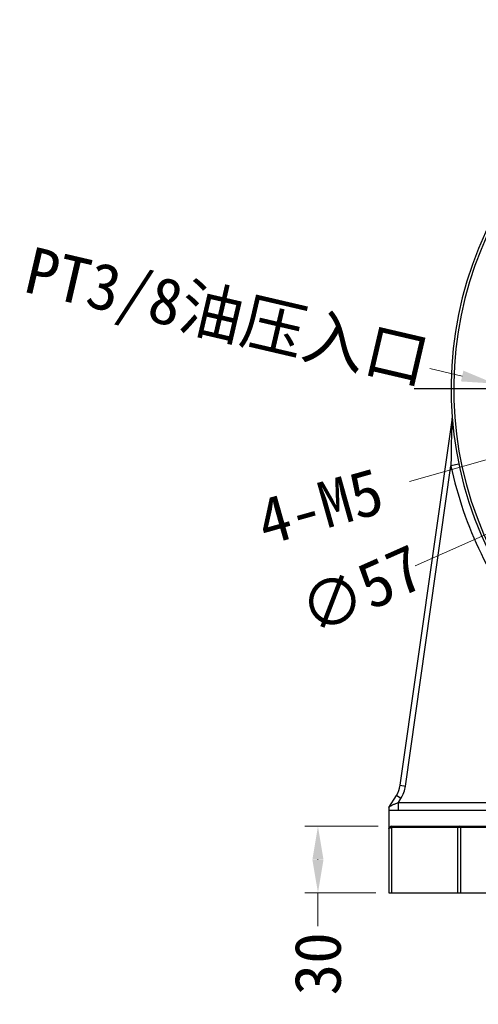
# Model space of a CAD drawing. Header units: millimetres. Extents: x 601 to 2924, y 6 to 1830.
# Tile 20 of 23: x 1404 to 1577, y 1117 to 1488. Entities that reach past the tile are written whole.
import ezdxf

# ---------------------------------------------------------------- set-up
doc = ezdxf.new("R2010")
doc.units = ezdxf.units.MM
doc.linetypes.add('CENTER', pattern=[1.75, 1, -0.25, 0.25, -0.25])
doc.layers.add('025', color=1, linetype='Continuous')
doc.styles.get("Standard").update_dxf_attribs({"font": 'MS Gothic.ttf'})
doc.dimstyles.get("Standard").update_dxf_attribs({"dimscale": 5, "dimtxt": 3.5, "dimasz": 2.5, "dimexe": 1, "dimexo": 1, "dimgap": 0.009, "dimtad": 0, "dimdsep": 46, "dimtxsty": 'Standard', "dimcen": 0, "dimclrd": 3, "dimclre": 3, "dimclrt": 1, "dimazin": 2, "dimtfac": 1, "dimtmove": 0, "dimatfit": 3, "dimfxl": 0, "dimtolj": 1, "dimtzin": 0, "dimlwd": 0, "dimlwe": 0, "dimarcsym": 0})

# ---------------------------------------------------------------- blocks, each defined once
blk = doc.blocks.new('*D13')
at = {"layer": '025', "color": 3, "lineweight": 0}
for p, q in [((1690.11, 1352.87), (1702.14, 1356.26)), ((1678.08, 1349.48), (1673.26, 1348.13)), ((1551.47, 1313.85), (1661.23, 1344.74))]:
    blk.add_line(p, q, dxfattribs=at)
at = {"layer": '025', "color": 3}
for points in [[(1689.54, 1354.88), (1690.67, 1350.87), (1678.08, 1349.48)], [(1660.67, 1346.75), (1661.8, 1342.74), (1673.26, 1348.13)]]:
    blk.add_solid(points, dxfattribs=at)
at = {"layer": 'Defpoints', "color": 0}
for p in [(1673.26, 1348.13), (1678.08, 1349.48)]:
    blk.add_point(p, dxfattribs=at)
at = {"layer": '025', "color": 1, "insert": (1517.74, 1304.35), "char_height": 17.5, "attachment_point": 5, "rotation": 15.7211}
blk.add_mtext('\\A1;4-M5', dxfattribs=at)
blk = doc.blocks.new('*D33')
at = {"layer": '025', "color": 3, "lineweight": 0}
for p, q in [((1559.11, 1356.38), (1571.28, 1353.54)), ((1599.68, 1346.91), (1583.46, 1350.7)), ((1611.86, 1344.08), (1624.03, 1341.24))]:
    blk.add_line(p, q, dxfattribs=at)
at = {"layer": '025', "color": 3}
for points in [[(1571.76, 1355.57), (1570.81, 1351.51), (1583.46, 1350.7)], [(1612.33, 1346.1), (1611.38, 1342.05), (1599.68, 1346.91)]]:
    blk.add_solid(points, dxfattribs=at)
at = {"layer": 'Defpoints', "color": 0}
for p in [(1583.46, 1350.7), (1599.68, 1346.91)]:
    blk.add_point(p, dxfattribs=at)
at = {"layer": '025', "color": 1, "insert": (1482.37, 1374.27), "char_height": 17.5, "attachment_point": 5, "rotation": 346.8729}
blk.add_mtext('\\A1;{\\fNSimSun|b0|i0|c134|p49;PT3/8油压入口}', dxfattribs=at)
blk = doc.blocks.new('*D34')
at = {"layer": '025', "color": 3, "lineweight": 0}
for p, q in [((1539.67, 1183.91), (1511.91, 1183.91)), ((1516.91, 1171.41), (1516.91, 1171.31)), ((1538.67, 1158.81), (1511.91, 1158.81)), ((1516.91, 1158.81), (1516.91, 1146.31))]:
    blk.add_line(p, q, dxfattribs=at)
at = {"layer": '025', "color": 3}
for points in [[(1514.82, 1171.41), (1518.99, 1171.41), (1516.91, 1183.91)], [(1514.82, 1171.31), (1518.99, 1171.31), (1516.91, 1158.81)]]:
    blk.add_solid(points, dxfattribs=at)
at = {"layer": 'Defpoints', "color": 0}
for p in [(1544.67, 1183.91), (1516.91, 1158.81), (1543.67, 1158.81)]:
    blk.add_point(p, dxfattribs=at)
at = {"layer": '025', "color": 1, "insert": (1516.91, 1132.09), "char_height": 17.5, "attachment_point": 5, "rotation": 90}
blk.add_mtext('\\A1;30', dxfattribs=at)
blk = doc.blocks.new('*D45')
at = {"layer": '025', "color": 3, "lineweight": 0}
for p, q in [((1741.65, 1365.42), (1753.08, 1370.49)), ((1730.22, 1360.36), (1678.12, 1337.25)), ((1553.61, 1282.05), (1666.69, 1332.19))]:
    blk.add_line(p, q, dxfattribs=at)
at = {"layer": '025', "color": 3}
for points in [[(1740.81, 1367.33), (1742.5, 1363.52), (1730.22, 1360.36)], [(1665.84, 1334.09), (1667.53, 1330.28), (1678.12, 1337.25)]]:
    blk.add_solid(points, dxfattribs=at)
at = {"layer": 'Defpoints', "color": 0}
for p in [(1730.22, 1360.36), (1678.12, 1337.25)]:
    blk.add_point(p, dxfattribs=at)
at = {"layer": '025', "color": 1, "insert": (1533.38, 1273.09), "char_height": 17.5, "attachment_point": 5, "rotation": 23.9103}
blk.add_mtext('\\A1;∅57', dxfattribs=at)

msp = doc.modelspace()

# ---------------------------------------------------------------- linework, layer by layer
at = {"color": 1, "linetype": 'CENTER', "ltscale": 141.224}
msp.add_line((1553.17, 1348.806), (1858.97, 1348.806), dxfattribs=at)
at = {"color": 7, "linetype": 'Continuous'}
for p, q in [((1547.913, 1199.343), (1567.5, 1336.963)), ((1549.893, 1199.061), (1567.072, 1319.762)), ((1570.008, 1320.376), (1567.072, 1319.762)), ((1547.913, 1199.343), (1549.893, 1199.061)), ((1543.67, 1190.933), (1546.494, 1195.453)), ((1548.19, 1194.393), (1546.494, 1195.453)), ((1543.67, 1190.933), (1543.67, 1158.806)), ((1547.261, 1192.906), (1548.19, 1194.393)), ((1547.261, 1189.906), (1547.261, 1192.906)), ((1547.261, 1192.906), (1594.469, 1192.906)), ((1594.47, 1189.906), (1543.67, 1189.906)), ((1544.67, 1183.906), (1544.67, 1158.806)), ((1544.67, 1183.906), (1863.67, 1183.906)), ((1569.67, 1158.806), (1569.67, 1183.906)), ((1570.67, 1183.406), (1544.67, 1183.406)), ((1570.67, 1183.406), (1570.67, 1158.806)), ((1820.87, 1183.406), (1570.709, 1183.406)), ((1543.67, 1158.806), (1695.17, 1158.806))]:
    msp.add_line(p, q, dxfattribs=at)
for centre, radius, start, end in [((1706.07, 1348.806), 139, 318.07544, 220.11259), ((1706.07, 1348.806), 138, 318.07544, 220.11259), ((1564.53, 1337.386), 3, 351.9, 4.61287), ((1706.07, 1348.806), 142, 191.80237, 220.11259), ((1538.013, 1200.752), 10, 328, 351.9), ((1538.013, 1200.752), 12, 328, 351.9), ((1544.67, 1182.906), 1, 90, 180), ((1570.17, 1183.406), 0.5, 0, 89.99562)]:
    msp.add_arc(centre, radius, start, end, dxfattribs=at)
for points, knots in [([(1567.5, 1336.963), (1567.527, 1337.481), (1567.378, 1334.544), (1567.338, 1333.455), (1567.243, 1330.984), (1567.18, 1328.819), (1567.127, 1326.544), (1567.079, 1323.536), (1567.068, 1321.27), (1567.072, 1319.762)], [0, 0, 0, 0, 0.0903213, 0.21497, 0.3438769, 0.474335, 0.6055166, 0.7370257, 1, 1, 1, 1]), ([(1547.261, 1192.906), (1546.91, 1192.738), (1546.218, 1192.412), (1545.371, 1192.01), (1544.801, 1191.742), (1544.509, 1191.594), (1544.342, 1191.516), (1544.221, 1191.47), (1544.112, 1191.441), (1543.982, 1191.356), (1543.872, 1191.219), (1543.794, 1191.128), (1543.765, 1191.086)], [0, 0, 0, 0, 0.2940766, 0.5773053, 0.7086441, 0.7698367, 0.8245091, 0.8476153, 0.8675326, 0.9094152, 0.9620561, 1, 1, 1, 1]), ([(1543.67, 1182.906), (1543.67, 1182.971), (1543.737, 1183.122), (1543.963, 1183.276), (1544.284, 1183.382), (1544.535, 1183.406), (1544.67, 1183.406)], [0, 0, 0, 0, 0.1622406, 0.3782461, 0.6641725, 1, 1, 1, 1])]:
    msp.add_open_spline(points, degree=3, knots=knots, dxfattribs=at)

# ---------------------------------------------------------------- dimensions: what is measured, and where the dimension line sits
at = {"layer": '025', "color": 0}
dim = msp.add_diameter_dim_2p(p1=(1599.682, 1346.914), p2=(1583.457, 1350.698), text='{\\fNSimSun|b0|i0|c134|p49;PT3/8油压入口}', dimstyle='Standard', dxfattribs=at)
dim.commit()
dim.dimension.update_dxf_attribs({"geometry": '*D33', "text_midpoint": (1482.375, 1374.271)})
dim = msp.add_diameter_dim_2p(p1=(1730.224, 1360.357), p2=(1678.115, 1337.255), dimstyle='Standard', dxfattribs=at)
dim.commit()
dim.dimension.update_dxf_attribs({"geometry": '*D45', "text_midpoint": (1533.38, 1273.086), "dimtype": 163})
dim = msp.add_diameter_dim_2p(p1=(1678.076, 1349.484), p2=(1673.263, 1348.129), text='4-M5', dimstyle='Standard', dxfattribs=at)
dim.commit()
dim.dimension.update_dxf_attribs({"geometry": '*D13', "text_midpoint": (1517.735, 1304.35), "dimtype": 163})
dim = msp.add_linear_dim(base=(1516.908, 1158.806), p1=(1544.67, 1183.906), p2=(1543.67, 1158.806), angle=90, text='30', dimstyle='Standard', dxfattribs=at)
dim.commit()
dim.dimension.update_dxf_attribs({"geometry": '*D34', "text_midpoint": (1516.908, 1132.095), "dimtype": 160})

doc.saveas('drawing.dxf')
